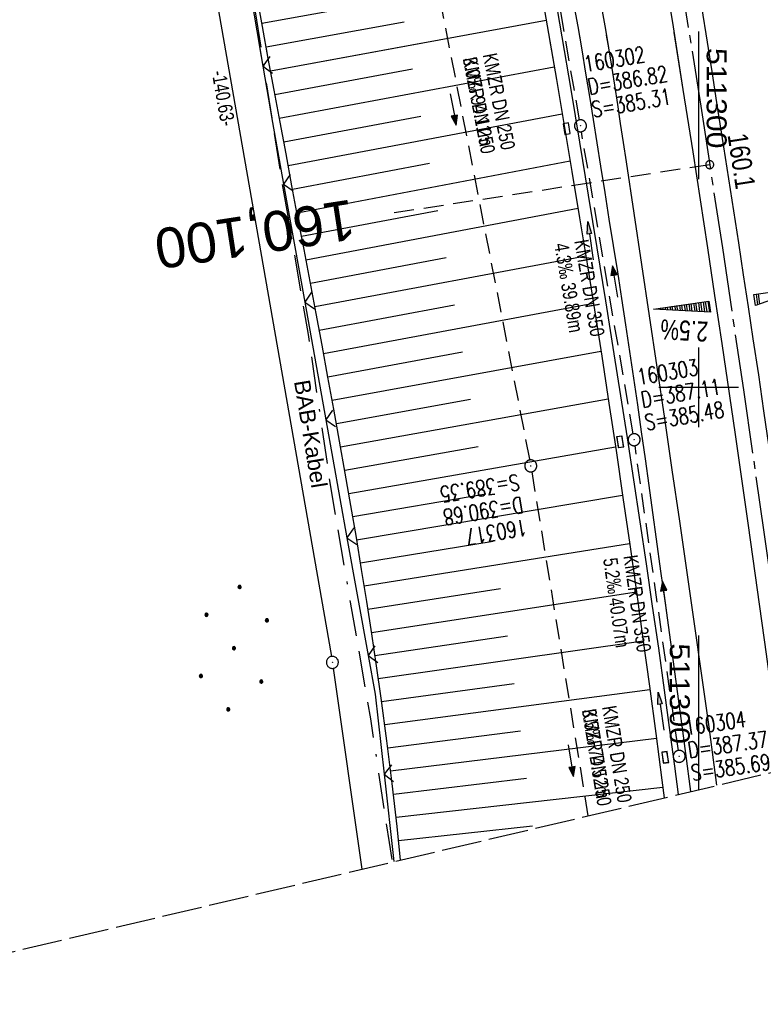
# Model space of a CAD drawing. Extents: x 510974 to 511465, y 465323 to 466289.
# Tile 3 of 43: x 511215 to 511308, y 465323 to 465446. Entities that reach past the tile are written whole.
import ezdxf
from ezdxf.enums import TextEntityAlignment as Align

# ---------------------------------------------------------------- set-up
doc = ezdxf.new("R2010")
doc.units = 0
doc.header["$LTSCALE"] = 10
doc.header["$MEASUREMENT"] = 0
for name, pattern in [('ACAD_ISO16W100', [73, 15, -6.5, 15, -6.5, 15, -7, 1, -7]), ('ACHSE', [5.5, 4, -0.5, 0.5, -0.5]), ('AUSGEZOGEN', [0]), ('LT00', [0]), ('LT14', [0.6, 0.5, -0.1]), ('LT17', [0.15, 0.1, -0.05]), ('STRICHLINIE2', [0.375, 0.25, -0.125])]:
    doc.linetypes.add(name, pattern=pattern)
doc.layers.get('0').update_dxf_attribs({"linetype": 'LT00'})
for name, color, linetype in [('--EK_FBR', 1, 'LT00'), ('--EK_Halt-Pfeil', 4, 'LT00'), ('--EK_Haltung', 7, 'STRICHLINIE2'), ('--EK_Haltung-Text', 140, 'LT00'), ('--EK_Schacht-Text', 5, 'LT00'), ('--EK_ST-93-1', 30, 'LT17'), ('--EL_DFK_AB_L', 21, 'LT00'), ('--EL_DFK_AB_P', 7, 'LT00'), ('--EL_Halt-Pfeil', 4, 'LT00'), ('--EL_Haltung', 182, 'STRICHLINIE2'), ('--EL_Haltung-Text', 182, 'LT00'), ('-AX-093', 35, 'ACHSE'), ('-QUE-20O', 11, 'LT00'), ('-QUE-20W', 11, 'LT00'), ('-ST-93-1', 250, 'LT00'), ('ABSTAND', 8, 'LT00'), ('BAB-KABEL', 220, 'ACAD_ISO16W100'), ('BAB-KABEL_TEXT', 221, 'Continuous'), ('DFK_AB_L', 21, 'LT00'), ('DFK_AB_P', 7, 'LT00'), ('DFK_NUTZUNG', 250, 'LT00'), ('PFEIL', 140, 'AUSGEZOGEN'), ('V102_AFBR_BAB', 250, 'LT00'), ('V102_BOESCH', 250, 'LT00'), ('V102_BOSCHUNG', 250, 'LT00'), ('V102_GRABEN', 250, 'LT00'), ('V102_KA_PRUF', 182, 'LT00'), ('V102_LD_MARK', 250, 'LT00'), ('V102_RASTER', 250, 'LT00'), ('V102_SINKK', 182, 'LT00'), ('V102_ZAUN', 40, 'LT00'), ('V103_AFBR_BAB', 250, 'LT00'), ('V103_BOESCH', 250, 'LT00'), ('V103_BOSCHUNG', 250, 'LT00'), ('V103_GRABEN', 250, 'LT00'), ('V103_KA_PRUF', 182, 'LT00'), ('V103_LD_MARK', 250, 'LT00'), ('V103_RASTER', 250, 'LT00'), ('V103_SINKK', 182, 'LT00'), ('V103_ZAUN', 40, 'LT00')]:
    doc.layers.add(name, color=color, linetype=linetype)
doc.layers.add('-BLATT_102-RAND', color=7, linetype='LT14', plot=False)
doc.styles.add('Beschrift', font='ARIAL.TTF')
doc.styles.add('Haltungsbeschriftung', font='ARIAL.TTF', dxfattribs={"width": 0.75})
doc.styles.add('schachtbeschriftung', font='romans.shx', dxfattribs={"width": 0.75, "height": 2})
doc.styles.get("Standard").update_dxf_attribs({"font": 'ARIAL.TTF'})

# ---------------------------------------------------------------- blocks, each defined once
blk = doc.blocks.new('SYMB0003')
at = {"color": 0, "linetype": 'ByBlock'}
for p, q in [((-0.015712, 0), (0.010166, 0.012015)), ((0, -0.021257), (-0.015712, 0)), ((0.010166, 0.012015), (0, -0.021257))]:
    blk.add_line(p, q, dxfattribs=at)
for points in [[(-0.031395, 0.499013), (-0.093691, 0.491144), (-0.154509, 0.475528), (-0.21289, 0.452414), (-0.267913, 0.422164), (-0.318712, 0.385257), (-0.364484, 0.342274), (-0.404509, 0.293893), (-0.438154, 0.240877), (-0.464888, 0.184062), (-0.484292, 0.124345), (-0.496058, 0.062667), (-0.5, 0)], [(-0.5, 0), (-0.496058, -0.062667), (-0.484292, -0.124345), (-0.464888, -0.184062), (-0.438154, -0.240877), (-0.404509, -0.293893), (-0.364485, -0.342274), (-0.318712, -0.385257), (-0.267914, -0.422164), (-0.21289, -0.452414), (-0.154509, -0.475529), (-0.093691, -0.491144), (-0.031395, -0.499014), (0.031395, -0.499014)], [(0.5, 0), (0.496057, 0.062667), (0.484292, 0.124345), (0.464888, 0.184062), (0.438153, 0.240877), (0.404509, 0.293893), (0.364484, 0.342274), (0.318712, 0.385257), (0.267913, 0.422164), (0.21289, 0.452414), (0.154509, 0.475528), (0.093691, 0.491144), (0.031395, 0.499013), (-0.031395, 0.499013)], [(0.031395, -0.499014), (0.093691, -0.491144), (0.154509, -0.475529), (0.21289, -0.452414), (0.267914, -0.422164), (0.318712, -0.385257), (0.364485, -0.342274), (0.404509, -0.293893), (0.438154, -0.240877), (0.464889, -0.184062), (0.484292, -0.124345), (0.496058, -0.062667), (0.5, 0)]]:
    blk.add_lwpolyline(points, dxfattribs=at)
blk = doc.blocks.new('Ackerland7')
at = {"layer": 'DFK_NUTZUNG', "color": 0, "linetype": 'ByBlock'}
for p, q in [((-4, 3.93), (-4, 3.67)), ((-3.95, 3.63), (-3.95, 3.97)), ((-3.9, 3.99), (-3.9, 3.61)), ((-3.85, 3.6), (-3.85, 4)), ((-3.8, 3.99), (-3.8, 3.61)), ((-3.75, 3.63), (-3.75, 3.97)), ((-3.7, 3.93), (-3.7, 3.67)), ((-3.65, 3.8), (-3.65, 3.8)), ((3.7, 3.93), (3.7, 3.67)), ((3.75, 3.63), (3.75, 3.97)), ((3.8, 3.99), (3.8, 3.61)), ((3.85, 3.6), (3.85, 4)), ((3.9, 3.99), (3.9, 3.61)), ((3.95, 3.63), (3.95, 3.97)), ((4, 3.93), (4, 3.67)), ((4.05, 3.8), (4.05, 3.8)), ((-7.85, 0.13), (-7.85, -0.13)), ((-7.8, -0.17), (-7.8, 0.17)), ((-7.75, 0.19), (-7.75, -0.19)), ((-7.7, -0.2), (-7.7, 0.2)), ((-7.65, 0.19), (-7.65, -0.19)), ((-7.6, -0.17), (-7.6, 0.17)), ((-7.55, 0.13), (-7.55, -0.13)), ((-7.5, 0), (-7.5, 0)), ((-0.15, 0.13), (-0.15, -0.13)), ((-0.1, -0.17), (-0.1, 0.17)), ((-0.05, 0.19), (-0.05, -0.19)), ((0, -0.2), (0, 0.2)), ((0.05, 0.19), (0.05, -0.19)), ((0.1, -0.17), (0.1, 0.17)), ((0.15, 0.13), (0.15, -0.13)), ((0.2, 0), (0.2, 0)), ((7.55, 0.13), (7.55, -0.13)), ((7.6, -0.17), (7.6, 0.17)), ((7.65, 0.19), (7.65, -0.19)), ((7.7, -0.2), (7.7, 0.2)), ((7.75, 0.19), (7.75, -0.19)), ((7.8, -0.17), (7.8, 0.17)), ((7.85, 0.13), (7.85, -0.13)), ((7.9, 0), (7.9, 0)), ((-4, -3.67), (-4, -3.93)), ((-3.95, -3.97), (-3.95, -3.63)), ((-3.9, -3.61), (-3.9, -3.99)), ((-3.85, -4), (-3.85, -3.6)), ((-3.8, -3.61), (-3.8, -3.99)), ((-3.75, -3.97), (-3.75, -3.63)), ((-3.7, -3.67), (-3.7, -3.93)), ((3.7, -3.67), (3.7, -3.93)), ((3.75, -3.97), (3.75, -3.63)), ((3.8, -3.61), (3.8, -3.99)), ((3.85, -4), (3.85, -3.6)), ((3.9, -3.61), (3.9, -3.99)), ((3.95, -3.97), (3.95, -3.63)), ((4, -3.67), (4, -3.93)), ((-3.65, -3.8), (-3.65, -3.8)), ((4.05, -3.8), (4.05, -3.8))]:
    blk.add_line(p, q, dxfattribs=at)
for points in [[(-3.65, 3.8), (-3.67, 3.89), (-3.73, 3.96), (-3.81, 3.99), (-3.89, 3.99), (-3.97, 3.96), (-4.03, 3.89), (-4.05, 3.8), (-4.03, 3.71), (-3.97, 3.64), (-3.89, 3.6), (-3.81, 3.6), (-3.73, 3.64), (-3.67, 3.71), (-3.65, 3.8)], [(4.05, 3.8), (4.03, 3.89), (3.97, 3.96), (3.89, 3.99), (3.81, 3.99), (3.73, 3.96), (3.67, 3.89), (3.65, 3.8), (3.67, 3.71), (3.73, 3.64), (3.81, 3.61), (3.89, 3.61), (3.97, 3.64), (4.03, 3.71), (4.05, 3.8)], [(-7.5, 0), (-7.52, 0.09), (-7.58, 0.16), (-7.66, 0.19), (-7.74, 0.19), (-7.82, 0.16), (-7.88, 0.09), (-7.9, 0)], [(0.2, 0), (0.18, 0.09), (0.12, 0.16), (0.04, 0.19), (-0.04, 0.19), (-0.12, 0.16), (-0.18, 0.09), (-0.2, 0)], [(-0.2, 0), (-0.18, -0.09), (-0.12, -0.16), (-0.04, -0.19), (0.04, -0.19), (0.12, -0.16), (0.18, -0.09), (0.2, 0)], [(7.9, 0), (7.88, 0.09), (7.82, 0.16), (7.74, 0.19), (7.66, 0.19), (7.58, 0.16), (7.52, 0.09), (7.5, 0)], [(7.5, 0), (7.52, -0.09), (7.58, -0.16), (7.66, -0.19), (7.74, -0.19), (7.82, -0.16), (7.88, -0.09), (7.9, 0)], [(-7.9, 0), (-7.88, -0.09), (-7.82, -0.16), (-7.74, -0.19), (-7.66, -0.19), (-7.58, -0.16), (-7.52, -0.09), (-7.5, 0)], [(-3.65, -3.8), (-3.67, -3.71), (-3.73, -3.64), (-3.81, -3.61), (-3.89, -3.61), (-3.97, -3.64), (-4.03, -3.71), (-4.05, -3.8), (-4.03, -3.89), (-3.97, -3.96), (-3.89, -3.99), (-3.81, -3.99), (-3.73, -3.96), (-3.67, -3.89), (-3.65, -3.8)], [(4.05, -3.8), (4.03, -3.71), (3.97, -3.64), (3.89, -3.61), (3.81, -3.61), (3.73, -3.64), (3.67, -3.71), (3.65, -3.8), (3.67, -3.89), (3.73, -3.96), (3.81, -3.99), (3.89, -3.99), (3.97, -3.96), (4.03, -3.89), (4.05, -3.8)]]:
    blk.add_lwpolyline(points, dxfattribs=at)
blk = doc.blocks.new('Pfreil3')
at = {"layer": 'PFEIL'}
blk.add_hatch(color=256, dxfattribs=at).paths.add_polyline_path([(-1.55, 0.27), (-1.55, -0.27), (0, 0)])
for p, q in [((-1.55, 0), (-4.83, 0)), ((-1.55, -0.27), (-1.55, 0.27)), ((-1.55, 0.27), (0, 0)), ((0, 0), (-1.55, -0.27))]:
    blk.add_line(p, q, dxfattribs=at)
blk = doc.blocks.new('SYMB0024')
at = {"color": 0, "linetype": 'ByBlock'}
for p, q in [((-0.5, 0.5), (0, 0)), ((0, 0), (0.5, 0.5))]:
    blk.add_line(p, q, dxfattribs=at)
blk = doc.blocks.new('SYMB0652')
at = {"color": 0, "linetype": 'ByBlock'}
blk.add_lwpolyline([(-0.15, -0.075), (0.15, -0.075), (0.15, 0.075), (-0.15, 0.075), (-0.15, -0.075)], dxfattribs=at)
blk = doc.blocks.new('SYMB0070')
at = {"color": 0, "linetype": 'ByBlock'}
for p, q in [((-0.5, 0), (0.2, 0)), ((0.5, 0), (0.2, 0.1)), ((0.2, 0.1), (0.2, 0)), ((0.468, 0), (0.21, 0.086)), ((0.21, 0.086), (0.21, -0.086)), ((0.21, -0.086), (0.468, 0)), ((0.22, -0.072), (0.437, 0)), ((0.23, -0.058), (0.405, 0)), ((0.24, -0.045), (0.374, 0)), ((0.342, 0), (0.25, 0.031)), ((0.25, 0.031), (0.25, -0.031)), ((0.25, -0.031), (0.342, 0)), ((0.26, -0.017), (0.31, 0)), ((0.27, -0.003), (0.279, 0))]:
    blk.add_line(p, q, dxfattribs=at)
for points in [[(0.2, 0), (0.2, -0.1), (0.5, 0)], [(0.437, 0), (0.22, 0.072), (0.22, -0.072)], [(0.405, 0), (0.23, 0.058), (0.23, -0.058)], [(0.374, 0), (0.24, 0.045), (0.24, -0.045)], [(0.31, 0), (0.26, 0.017), (0.26, -0.017)], [(0.279, 0), (0.27, 0.003), (0.27, -0.003)]]:
    blk.add_lwpolyline(points, dxfattribs=at)
blk = doc.blocks.new('SYMB2')
at = {"color": 0, "linetype": 'ByBlock', "flags": 128}
for points in [[(-0.031395, 0.499013), (-0.093691, 0.491144), (-0.154509, 0.475528), (-0.21289, 0.452414), (-0.267913, 0.422164), (-0.318712, 0.385257), (-0.364484, 0.342274), (-0.404509, 0.293893), (-0.438154, 0.240877), (-0.464888, 0.184062), (-0.484292, 0.124345), (-0.496058, 0.062667), (-0.5, 0)], [(-0.5, 0), (-0.496058, -0.062667), (-0.484292, -0.124345), (-0.464888, -0.184062), (-0.438154, -0.240877), (-0.404509, -0.293893), (-0.364485, -0.342274), (-0.318712, -0.385257), (-0.267914, -0.422164), (-0.21289, -0.452414), (-0.154509, -0.475529), (-0.093691, -0.491144), (-0.031395, -0.499014), (0.031395, -0.499014)], [(0.5, 0), (0.496057, 0.062667), (0.484292, 0.124345), (0.464888, 0.184062), (0.438153, 0.240877), (0.404509, 0.293893), (0.364484, 0.342274), (0.318712, 0.385257), (0.267913, 0.422164), (0.21289, 0.452414), (0.154509, 0.475528), (0.093691, 0.491144), (0.031395, 0.499013), (-0.031395, 0.499013)], [(0.031395, -0.499014), (0.093691, -0.491144), (0.154509, -0.475529), (0.21289, -0.452414), (0.267914, -0.422164), (0.318712, -0.385257), (0.364485, -0.342274), (0.404509, -0.293893), (0.438154, -0.240877), (0.464889, -0.184062), (0.484292, -0.124345), (0.496058, -0.062667), (0.5, 0)]]:
    blk.add_lwpolyline(points, dxfattribs=at)

msp = doc.modelspace()

# ---------------------------------------------------------------- linework, layer by layer
at = {"layer": '--EK_FBR'}
for points in [[(511310.45, 465352.06), (511309.58, 465358.52), (511308.48, 465366.58), (511307.36, 465374.64), (511306.23, 465382.69), (511304.59, 465394.09), (511302.92, 465405.49), (511302.03, 465411.48), (511301.13, 465417.48), (511300.22, 465423.48), (511299.3, 465429.47), (511298.07, 465437.31), (511296.83, 465445.15), (511295.56, 465452.98), (511294.23, 465461.13), (511292.87, 465469.27), (511291.49, 465477.42), (511290.69, 465482.05), (511289.89, 465486.69), (511289.09, 465491.32), (511288.28, 465495.96), (511287.46, 465500.59), (511286.45, 465506.34), (511285.44, 465512.09)], [(511300.15, 465448.97), (511300.9, 465444.25), (511301.63, 465439.54), (511302.37, 465434.82), (511303.11, 465430.1), (511303.73, 465426.09), (511304.35, 465422.09), (511304.97, 465418.08), (511305.59, 465414.08), (511306.2, 465410.07), (511306.8, 465406.07), (511307.47, 465401.55), (511308.13, 465397.03), (511308.79, 465392.51), (511309.44, 465387.99), (511310.09, 465383.47), (511310.67, 465379.42), (511311.25, 465375.36), (511311.83, 465371.31), (511312.4, 465367.25), (511312.96, 465363.2), (511313.51, 465359.14), (511313.97, 465355.69), (511314.32, 465352.98)], [(511299.02, 465349.37), (511298.94, 465349.99), (511298.48, 465353.49), (511298.02, 465356.98), (511297.48, 465360.98), (511296.93, 465364.97), (511296.38, 465368.97), (511295.83, 465372.97), (511295.27, 465376.96), (511294.71, 465380.96), (511294.25, 465384.33), (511293.78, 465387.69), (511293.32, 465391.05), (511292.84, 465394.42), (511292.37, 465397.78), (511291.88, 465401.14), (511291.38, 465404.5), (511290.88, 465407.82), (511290.37, 465411.13), (511289.85, 465414.44), (511289.33, 465417.76), (511288.8, 465421.07), (511288.27, 465424.38), (511287.74, 465427.69), (511287.28, 465430.61), (511286.81, 465433.52), (511286.35, 465436.44), (511285.87, 465439.35), (511285.38, 465442.26), (511284.88, 465445.17), (511284.37, 465448.08)], [(511299.02, 465349.37), (511298.94, 465349.99), (511298.48, 465353.49), (511298.02, 465356.98), (511297.48, 465360.98), (511296.93, 465364.97), (511296.38, 465368.97), (511295.83, 465372.97), (511295.27, 465376.96), (511294.71, 465380.96), (511294.25, 465384.33), (511293.78, 465387.69), (511293.32, 465391.05), (511292.84, 465394.42), (511292.37, 465397.78), (511291.88, 465401.14), (511291.38, 465404.5), (511290.88, 465407.82), (511290.37, 465411.13), (511289.85, 465414.44), (511289.33, 465417.76), (511288.8, 465421.07), (511288.27, 465424.38), (511287.74, 465427.69), (511287.28, 465430.61), (511286.81, 465433.52), (511286.35, 465436.44), (511285.87, 465439.35), (511285.38, 465442.26), (511285.09, 465443.96)], [(511310.45, 465352.06), (511309.58, 465358.52), (511308.48, 465366.58), (511307.36, 465374.64), (511306.23, 465382.69), (511304.59, 465394.09), (511302.92, 465405.49), (511302.03, 465411.48), (511301.13, 465417.48), (511300.22, 465423.48), (511299.3, 465429.47), (511298.07, 465437.31), (511296.94, 465444.43)], [(511300.84, 465444.59), (511300.9, 465444.25), (511301.63, 465439.54), (511302.37, 465434.82), (511303.11, 465430.1), (511303.73, 465426.09), (511304.35, 465422.09), (511304.97, 465418.08), (511305.59, 465414.08), (511306.2, 465410.07), (511306.8, 465406.07), (511307.47, 465401.55), (511308.13, 465397.03), (511308.79, 465392.51), (511309.44, 465387.99), (511310.09, 465383.47), (511310.67, 465379.42), (511311.25, 465375.36), (511311.83, 465371.31), (511312.4, 465367.25), (511312.96, 465363.2), (511313.51, 465359.14), (511313.97, 465355.69), (511314.32, 465352.98)]]:
    msp.add_lwpolyline(points, dxfattribs=at)
at = {"layer": '--EK_Haltung'}
for p, q in [((511261.1, 465481.79), (511278.82, 465390.89)), ((511285.06, 465433.49), (511278.55, 465471.38)), ((511291.79, 465394.17), (511285.31, 465432.01)), ((511297.46, 465354.51), (511292.02, 465392.69)), ((511279.08, 465389.41), (511286.13, 465346.32))]:
    msp.add_line(p, q, dxfattribs=at)
at = {"layer": '--EK_ST-93-1', "ltscale": 2.5}
msp.add_line((511301.38, 465427.88), (511261.83, 465421.83), dxfattribs=at)
at = {"layer": '--EL_DFK_AB_L'}
for p, q in [((511230.06, 465503.34), (511253.98, 465366.28)), ((511254.22, 465364.8), (511257.79, 465339.63))]:
    msp.add_line(p, q, dxfattribs=at)
at = {"layer": '--EL_Haltung'}
for p, q in [((511261.1, 465481.79), (511278.82, 465390.89)), ((511285.06, 465433.49), (511278.55, 465471.38)), ((511291.79, 465394.17), (511285.31, 465432.01)), ((511297.46, 465354.51), (511292.02, 465392.69)), ((511279.08, 465389.41), (511286.13, 465346.32))]:
    msp.add_line(p, q, dxfattribs=at)
at = {"layer": '-AX-093', "ltscale": 0.2}
msp.add_lwpolyline([(511256.78, 465669.74), (511260.5, 465652.15), (511264.17, 465634.55), (511267.76, 465616.93), (511271.28, 465599.3), (511274.73, 465581.66), (511275.65, 465576.92), (511279, 465559.25), (511282.27, 465541.58), (511285.46, 465523.88), (511288.58, 465506.18), (511291.61, 465488.46), (511294.57, 465470.73), (511297.45, 465452.98), (511300.25, 465435.22), (511302.97, 465417.45), (511305.61, 465399.67), (511308.17, 465381.87), (511310.65, 465364.07), (511312.22, 465352.48)], dxfattribs=at)
at = {"layer": '-BLATT_102-RAND'}
msp.add_lwpolyline([(510973.58, 466222.96), (511186.13, 465322.71), (511465.45, 465388.66), (511252.9, 466288.91), (510973.58, 466222.96)], dxfattribs=at)
at = {"layer": '-QUE-20O'}
for p, q in [((511307.18, 465411.65), (511307.37, 465410.33)), ((511307.66, 465410.43), (511307.48, 465411.7))]:
    msp.add_line(p, q, dxfattribs=at)
msp.add_lwpolyline([(511307.1, 465410.23), (511306.9, 465411.61), (511313.82, 465412.61), (511307.1, 465410.23)], dxfattribs=at)
at = {"layer": '-QUE-20W'}
for p, q in [((511299.96, 465410.61), (511300.12, 465409.49)), ((511300.42, 465409.47), (511300.25, 465410.65)), ((511300.55, 465410.7), (511300.73, 465409.45)), ((511301.04, 465409.44), (511300.85, 465410.74)), ((511301.14, 465410.78), (511301.34, 465409.42)), ((511294.61, 465409.84), (511294.62, 465409.78)), ((511294.93, 465409.77), (511294.91, 465409.88)), ((511295.21, 465409.93), (511295.23, 465409.75)), ((511295.54, 465409.73), (511295.5, 465409.97)), ((511295.8, 465410.01), (511295.84, 465409.72)), ((511296.15, 465409.7), (511296.1, 465410.05)), ((511296.39, 465410.1), (511296.45, 465409.68)), ((511296.76, 465409.67), (511296.69, 465410.14)), ((511296.99, 465410.18), (511297.06, 465409.65)), ((511297.37, 465409.63), (511297.28, 465410.23)), ((511297.58, 465410.27), (511297.68, 465409.62)), ((511297.98, 465409.6), (511297.88, 465410.31)), ((511298.18, 465410.35), (511298.29, 465409.59)), ((511298.59, 465409.57), (511298.47, 465410.4)), ((511298.77, 465410.44), (511298.9, 465409.55)), ((511299.2, 465409.54), (511299.07, 465410.48)), ((511299.36, 465410.53), (511299.51, 465409.52)), ((511299.81, 465409.5), (511299.66, 465410.57))]:
    msp.add_line(p, q, dxfattribs=at)
msp.add_lwpolyline([(511301.46, 465409.41), (511294.33, 465409.8), (511301.26, 465410.8), (511301.46, 465409.41)], dxfattribs=at)
at = {"layer": 'BAB-KABEL', "ltscale": 0.03, "flags": 128}
msp.add_lwpolyline([(511100.09, 466252.83), (511106.63, 466221.87), (511109.23, 466209.78), (511117.68, 466173.99), (511124.88, 466143.56), (511126, 466138.93), (511127.02, 466106.69), (511132.06, 466074.47), (511137.23, 466039.87), (511140.81, 466018.79), (511140.28, 466009.4), (511142, 465999.7), (511140.15, 465974.51), (511142.67, 465906.56), (511144.57, 465854.28), (511149.52, 465838.99), (511151.08, 465833.76), (511157.56, 465815.28), (511168.72, 465778.34), (511175.94, 465757.24), (511191.59, 465716.53), (511201.41, 465672.79), (511211.85, 465623.72), (511217.59, 465594.92), (511223.86, 465563.05), (511229.5, 465536.95), (511234.35, 465508.92), (511234.56, 465506.44), (511236.07, 465496.85), (511241.23, 465467.49), (511247.79, 465425.64), (511251.08, 465406.59), (511253.71, 465388.59), (511256.34, 465373.1), (511258.87, 465358.45), (511261.22, 465342.97), (511261.61, 465340.53)], dxfattribs=at)
at = {"layer": 'DFK_AB_L'}
for p, q in [((511230.06, 465503.34), (511253.98, 465366.28)), ((511254.22, 465364.8), (511257.79, 465339.63))]:
    msp.add_line(p, q, dxfattribs=at)
at = {"layer": 'V102_AFBR_BAB'}
for points in [[(511310.45, 465352.06), (511309.58, 465358.52), (511308.48, 465366.58), (511307.36, 465374.64), (511306.23, 465382.69), (511304.59, 465394.09), (511302.92, 465405.49), (511302.03, 465411.48), (511301.13, 465417.48), (511300.22, 465423.48), (511299.3, 465429.47), (511298.07, 465437.31), (511296.83, 465445.15), (511295.56, 465452.98), (511294.23, 465461.13), (511292.87, 465469.27), (511291.49, 465477.42), (511290.69, 465482.05), (511289.89, 465486.69), (511289.09, 465491.32), (511288.28, 465495.96), (511287.46, 465500.59), (511286.45, 465506.34), (511285.44, 465512.09)], [(511300.15, 465448.97), (511300.9, 465444.25), (511301.63, 465439.54), (511302.37, 465434.82), (511303.11, 465430.1), (511303.73, 465426.09), (511304.35, 465422.09), (511304.97, 465418.08), (511305.59, 465414.08), (511306.2, 465410.07), (511306.8, 465406.07), (511307.47, 465401.55), (511308.13, 465397.03), (511308.79, 465392.51), (511309.44, 465387.99), (511310.09, 465383.47), (511310.67, 465379.42), (511311.25, 465375.36), (511311.83, 465371.31), (511312.4, 465367.25), (511312.96, 465363.2), (511313.51, 465359.14), (511313.97, 465355.69), (511314.32, 465352.98)], [(511299.02, 465349.37), (511298.94, 465349.99), (511298.48, 465353.49), (511298.02, 465356.98), (511297.48, 465360.98), (511296.93, 465364.97), (511296.38, 465368.97), (511295.83, 465372.97), (511295.27, 465376.96), (511294.71, 465380.96), (511294.25, 465384.33), (511293.78, 465387.69), (511293.32, 465391.05), (511292.84, 465394.42), (511292.37, 465397.78), (511291.88, 465401.14), (511291.38, 465404.5), (511290.88, 465407.82), (511290.37, 465411.13), (511289.85, 465414.44), (511289.33, 465417.76), (511288.8, 465421.07), (511288.27, 465424.38), (511287.74, 465427.69), (511287.28, 465430.61), (511286.81, 465433.52), (511286.35, 465436.44), (511285.87, 465439.35), (511285.38, 465442.26), (511284.88, 465445.17), (511284.37, 465448.08)]]:
    msp.add_lwpolyline(points, dxfattribs=at)
at = {"layer": 'V102_BOESCH'}
msp.add_lwpolyline([(511262.66, 465340.78), (511262.21, 465345), (511261.59, 465350.37), (511260.92, 465355.72), (511260.21, 465361.07), (511259.64, 465365.1), (511259.04, 465369.12), (511258.41, 465373.15), (511257.77, 465377.17), (511257.11, 465381.19), (511256.42, 465385.2), (511255.72, 465389.22), (511255.01, 465393.23), (511254.29, 465397.24), (511253.55, 465401.25), (511252.81, 465405.26), (511252.06, 465409.26), (511251.31, 465413.25), (511250.56, 465417.24), (511249.8, 465421.23), (511249.05, 465425.22), (511248.3, 465429.22), (511247.55, 465433.21), (511246.81, 465437.2), (511246.07, 465441.19), (511245.35, 465445.19), (511244.6, 465449.35)], dxfattribs=at)
at = {"layer": 'V102_BOSCHUNG'}
for p, q in [((511245.27, 465445.61), (511279.86, 465451.85)), ((511245.81, 465442.63), (511263.09, 465445.78)), ((511246.36, 465439.65), (511280.88, 465446)), ((511246.91, 465436.67), (511264.15, 465439.87)), ((511247.46, 465433.71), (511281.9, 465440.12)), ((511248.57, 465427.78), (511282.91, 465434.24)), ((511248.01, 465430.75), (511265.21, 465433.96)), ((511249.12, 465424.82), (511266.26, 465428.06)), ((511249.68, 465421.86), (511283.9, 465428.35)), ((511250.24, 465418.91), (511267.32, 465422.15)), ((511250.8, 465415.97), (511284.88, 465422.43)), ((511251.35, 465413.03), (511268.36, 465416.24)), ((511251.9, 465410.1), (511285.85, 465416.47)), ((511252.45, 465407.16), (511269.39, 465410.33)), ((511253, 465404.23), (511286.81, 465410.52)), ((511253.54, 465401.3), (511270.41, 465404.42)), ((511254.08, 465398.38), (511287.75, 465404.54)), ((511254.61, 465395.45), (511271.41, 465398.5)), ((511255.14, 465392.53), (511288.67, 465398.55)), ((511255.65, 465389.62), (511272.39, 465392.58)), ((511256.16, 465386.7), (511289.57, 465392.53)), ((511256.66, 465383.8), (511273.34, 465386.65)), ((511257.15, 465380.91), (511290.46, 465386.47)), ((511257.63, 465378.02), (511274.27, 465380.73)), ((511258.1, 465375.11), (511291.34, 465380.41)), ((511258.56, 465372.2), (511275.17, 465374.79)), ((511259.01, 465369.29), (511292.2, 465374.36)), ((511259.44, 465366.41), (511276.03, 465368.86)), ((511259.86, 465363.52), (511293.05, 465368.25)), ((511260.27, 465360.63), (511276.87, 465362.91)), ((511260.66, 465357.74), (511293.88, 465362.15)), ((511261.04, 465354.83), (511277.66, 465356.97)), ((511261.4, 465351.95), (511294.7, 465356.04)), ((511261.75, 465349.04), (511278.43, 465351.02)), ((511262.08, 465346.15), (511295.51, 465349.92)), ((511262.4, 465343.24), (511279.16, 465345.06))]:
    msp.add_line(p, q, dxfattribs=at)
at = {"layer": 'V102_GRABEN'}
for points in [[(511280.17, 465450.1), (511281.17, 465444.33), (511282.17, 465438.56), (511283.15, 465432.79), (511284.12, 465427.02), (511285.08, 465421.24), (511286.02, 465415.46), (511286.94, 465409.68), (511287.85, 465403.9), (511288.75, 465398), (511289.64, 465392.1), (511290.5, 465386.2), (511291.36, 465380.29), (511292.19, 465374.39), (511293.01, 465368.48), (511293.82, 465362.57), (511294.62, 465356.65), (511295.4, 465350.8), (511295.69, 465348.58)], [(511297.46, 465349), (511297, 465352.53), (511296.44, 465356.77), (511295.72, 465362.05), (511294.99, 465367.33), (511294.23, 465372.6), (511293.46, 465377.87), (511292.67, 465383.14), (511291.87, 465388.41), (511291.06, 465393.68), (511290.23, 465398.94), (511289.4, 465404.2), (511288.35, 465410.83), (511287.28, 465417.45), (511286.2, 465424.07), (511285.11, 465430.69), (511284.01, 465437.3), (511282.89, 465443.91), (511281.76, 465450.52)]]:
    msp.add_lwpolyline(points, dxfattribs=at)
at = {"layer": 'V102_LD_MARK'}
msp.add_lwpolyline([(511302.29, 465350.14), (511301.29, 465357.47), (511300.39, 465363.91), (511299.48, 465370.35), (511298.56, 465376.79), (511297.63, 465383.22), (511296.69, 465389.66), (511295.74, 465396.09), (511294.79, 465402.52), (511293.83, 465408.96), (511292.87, 465415.39), (511291.9, 465421.82), (511290.94, 465428.25), (511290.58, 465430.64), (511290.22, 465433.04), (511289.85, 465435.43), (511289.48, 465437.82), (511289.1, 465440.21), (511288.73, 465442.52), (511288.35, 465444.83), (511287.95, 465447.13)], dxfattribs=at)
at = {"layer": 'V102_RASTER'}
for p, q in [((511300, 465395), (511300, 465405)), ((511295, 465400), (511305, 465400)), ((511300, 465349.6), (511300, 465368.92))]:
    msp.add_line(p, q, dxfattribs=at)
at = {"layer": 'V102_ZAUN'}
for p, q in [((511242.9, 465455.01), (511245.41, 465440.22)), ((511247.99, 465425.45), (511250.64, 465410.68)), ((511250.64, 465410.68), (511253.29, 465395.92)), ((511253.29, 465395.92), (511255.94, 465381.16)), ((511255.94, 465381.16), (511258.59, 465366.39)), ((511260.59, 465351.53), (511261.82, 465340.58))]:
    msp.add_line(p, q, dxfattribs=at)
for points in [[(511245.41, 465440.22), (511246.6, 465433.17), (511247.99, 465425.45)], [(511258.59, 465366.39), (511259.46, 465361.56), (511260.59, 465351.53)]]:
    msp.add_lwpolyline(points, dxfattribs=at)
at = {"layer": 'V103_AFBR_BAB'}
for points in [[(511299.02, 465349.37), (511298.94, 465349.99), (511298.48, 465353.49), (511298.02, 465356.98), (511297.48, 465360.98), (511296.93, 465364.97), (511296.38, 465368.97), (511295.83, 465372.97), (511295.27, 465376.96), (511294.71, 465380.96), (511294.25, 465384.33), (511293.78, 465387.69), (511293.32, 465391.05), (511292.84, 465394.42), (511292.37, 465397.78), (511291.88, 465401.14), (511291.38, 465404.5), (511290.88, 465407.82), (511290.37, 465411.13), (511289.85, 465414.44), (511289.33, 465417.76), (511288.8, 465421.07), (511288.27, 465424.38), (511287.74, 465427.69), (511287.28, 465430.61), (511286.81, 465433.52), (511286.35, 465436.44), (511285.87, 465439.35), (511285.38, 465442.26), (511285.09, 465443.96)], [(511310.45, 465352.06), (511309.58, 465358.52), (511308.48, 465366.58), (511307.36, 465374.64), (511306.23, 465382.69), (511304.59, 465394.09), (511302.92, 465405.49), (511302.03, 465411.48), (511301.13, 465417.48), (511300.22, 465423.48), (511299.3, 465429.47), (511298.07, 465437.31), (511296.94, 465444.43)], [(511300.84, 465444.59), (511300.9, 465444.25), (511301.63, 465439.54), (511302.37, 465434.82), (511303.11, 465430.1), (511303.73, 465426.09), (511304.35, 465422.09), (511304.97, 465418.08), (511305.59, 465414.08), (511306.2, 465410.07), (511306.8, 465406.07), (511307.47, 465401.55), (511308.13, 465397.03), (511308.79, 465392.51), (511309.44, 465387.99), (511310.09, 465383.47), (511310.67, 465379.42), (511311.25, 465375.36), (511311.83, 465371.31), (511312.4, 465367.25), (511312.96, 465363.2), (511313.51, 465359.14), (511313.97, 465355.69), (511314.32, 465352.98)]]:
    msp.add_lwpolyline(points, dxfattribs=at)
at = {"layer": 'V103_BOESCH'}
msp.add_lwpolyline([(511262.66, 465340.78), (511262.21, 465345), (511261.59, 465350.37), (511260.92, 465355.72), (511260.21, 465361.07), (511259.64, 465365.1), (511259.04, 465369.12), (511258.41, 465373.15), (511257.77, 465377.17), (511257.11, 465381.19), (511256.42, 465385.2), (511255.72, 465389.22), (511255.01, 465393.23), (511254.29, 465397.24), (511253.55, 465401.25), (511252.81, 465405.26), (511252.06, 465409.26), (511251.31, 465413.25), (511250.56, 465417.24), (511249.8, 465421.23), (511249.05, 465425.22), (511248.3, 465429.22), (511247.55, 465433.21), (511246.81, 465437.2), (511246.07, 465441.19), (511245.85, 465442.41)], dxfattribs=at)
at = {"layer": 'V103_BOSCHUNG'}
for p, q in [((511246.36, 465439.65), (511265.63, 465443.19)), ((511246.91, 465436.67), (511264.15, 465439.87)), ((511247.46, 465433.71), (511281.9, 465440.12)), ((511248.57, 465427.78), (511282.91, 465434.24)), ((511248.01, 465430.75), (511265.21, 465433.96)), ((511249.12, 465424.82), (511266.26, 465428.06)), ((511249.68, 465421.86), (511283.9, 465428.35)), ((511250.24, 465418.91), (511267.32, 465422.15)), ((511250.8, 465415.97), (511284.88, 465422.43)), ((511251.35, 465413.03), (511268.36, 465416.24)), ((511251.9, 465410.1), (511285.85, 465416.47)), ((511252.45, 465407.16), (511269.39, 465410.33)), ((511253, 465404.23), (511286.81, 465410.52)), ((511253.54, 465401.3), (511270.41, 465404.42)), ((511254.08, 465398.38), (511287.75, 465404.54)), ((511254.61, 465395.45), (511271.41, 465398.5)), ((511255.14, 465392.53), (511288.67, 465398.55)), ((511255.65, 465389.62), (511272.39, 465392.58)), ((511256.16, 465386.7), (511289.57, 465392.53)), ((511256.66, 465383.8), (511273.34, 465386.65)), ((511257.15, 465380.91), (511290.46, 465386.47)), ((511257.63, 465378.02), (511274.27, 465380.73)), ((511258.1, 465375.11), (511291.34, 465380.41)), ((511258.56, 465372.2), (511275.17, 465374.79)), ((511259.01, 465369.29), (511292.2, 465374.36)), ((511259.44, 465366.41), (511276.03, 465368.86)), ((511259.86, 465363.52), (511293.05, 465368.25)), ((511260.27, 465360.63), (511276.87, 465362.91)), ((511260.66, 465357.74), (511293.88, 465362.15)), ((511261.04, 465354.83), (511277.66, 465356.97)), ((511261.4, 465351.95), (511294.7, 465356.04)), ((511261.75, 465349.04), (511278.43, 465351.02)), ((511262.08, 465346.15), (511295.51, 465349.92)), ((511262.4, 465343.24), (511279.16, 465345.06))]:
    msp.add_line(p, q, dxfattribs=at)
at = {"layer": 'V103_GRABEN'}
for points in [[(511281.26, 465443.81), (511282.17, 465438.56), (511283.15, 465432.79), (511284.12, 465427.02), (511285.08, 465421.24), (511286.02, 465415.46), (511286.94, 465409.68), (511287.85, 465403.9), (511288.75, 465398), (511289.64, 465392.1), (511290.5, 465386.2), (511291.36, 465380.29), (511292.19, 465374.39), (511293.01, 465368.48), (511293.82, 465362.57), (511294.62, 465356.65), (511295.4, 465350.8), (511295.69, 465348.58)], [(511297.46, 465349), (511297, 465352.53), (511296.44, 465356.77), (511295.72, 465362.05), (511294.99, 465367.33), (511294.23, 465372.6), (511293.46, 465377.87), (511292.67, 465383.14), (511291.87, 465388.41), (511291.06, 465393.68), (511290.23, 465398.94), (511289.4, 465404.2), (511288.35, 465410.83), (511287.28, 465417.45), (511286.2, 465424.07), (511285.11, 465430.69), (511284.01, 465437.3), (511282.9, 465443.88)]]:
    msp.add_lwpolyline(points, dxfattribs=at)
at = {"layer": 'V103_LD_MARK'}
msp.add_lwpolyline([(511302.29, 465350.14), (511301.29, 465357.47), (511300.39, 465363.91), (511299.48, 465370.35), (511298.56, 465376.79), (511297.63, 465383.22), (511296.69, 465389.66), (511295.74, 465396.09), (511294.79, 465402.52), (511293.83, 465408.96), (511292.87, 465415.39), (511291.9, 465421.82), (511290.94, 465428.25), (511290.58, 465430.64), (511290.22, 465433.04), (511289.85, 465435.43), (511289.48, 465437.82), (511289.1, 465440.21), (511288.73, 465442.52), (511288.47, 465444.1)], dxfattribs=at)
at = {"layer": 'V103_RASTER'}
for p, q in [((511300, 465426.05), (511300, 465444.55)), ((511300, 465395), (511300, 465405)), ((511295, 465400), (511305, 465400))]:
    msp.add_line(p, q, dxfattribs=at)
at = {"layer": 'V103_ZAUN'}
for p, q in [((511245.04, 465442.38), (511245.41, 465440.22)), ((511247.99, 465425.45), (511250.64, 465410.68)), ((511250.64, 465410.68), (511253.29, 465395.92)), ((511253.29, 465395.92), (511255.94, 465381.16)), ((511255.94, 465381.16), (511258.59, 465366.39)), ((511260.59, 465351.53), (511261.82, 465340.58))]:
    msp.add_line(p, q, dxfattribs=at)
for points in [[(511245.41, 465440.22), (511246.6, 465433.17), (511247.99, 465425.45)], [(511258.59, 465366.39), (511259.46, 465361.56), (511260.59, 465351.53)]]:
    msp.add_lwpolyline(points, dxfattribs=at)

# ---------------------------------------------------------------- block references
at = {"layer": '--EK_Halt-Pfeil', "yscale": 4, "zscale": 4}
for p, xscale, rotation in [((511269.24, 465434.81), 3.999999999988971, 281.0277899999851), ((511289.54, 465413.26), 3.999999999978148, 99.70523000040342), ((511295.73, 465373.74), 4.000000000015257, 98.1117600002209), ((511283.99, 465353.22), 4.000000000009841, 279.2931400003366)]:
    msp.add_blockref('SYMB0070', p, dxfattribs=dict(at, xscale=xscale, rotation=rotation))
at = {"layer": '--EL_DFK_AB_P', "xscale": 1.500000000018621, "yscale": 1.5, "zscale": 1.5, "rotation": 264.7377099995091}
msp.add_blockref('SYMB0003', (511254.11, 465365.54), dxfattribs=at)
at = {"layer": '--EL_Halt-Pfeil', "yscale": 4, "zscale": 4}
for p, xscale, rotation in [((511269.24, 465434.81), 3.999999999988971, 281.0277899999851), ((511289.54, 465413.26), 3.999999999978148, 99.70523000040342), ((511295.73, 465373.74), 4.000000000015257, 98.1117600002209), ((511283.99, 465353.22), 4.000000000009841, 279.2931400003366)]:
    msp.add_blockref('SYMB0070', p, dxfattribs=dict(at, xscale=xscale, rotation=rotation))
at = {"layer": '-ST-93-1', "rotation": 274.1956499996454}
msp.add_blockref('SYMB2', (511301.38, 465427.88), dxfattribs=at)
at = {"layer": 'DFK_AB_P', "xscale": 1.500000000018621, "yscale": 1.5, "zscale": 1.5, "rotation": 264.7377099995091}
msp.add_blockref('SYMB0003', (511254.11, 465365.54), dxfattribs=at)
at = {"layer": 'DFK_NUTZUNG', "rotation": 264.7376999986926}
msp.add_blockref('Ackerland7', (511241.77, 465367.32), dxfattribs=at)
at = {"layer": 'PFEIL'}
for p, rotation in [((511286.1, 465420.76), 97.9047361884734), ((511294.94, 465361.83), 98.34809159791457)]:
    msp.add_blockref('Pfreil3', p, dxfattribs=dict(at, rotation=rotation))
at = {"layer": 'V102_KA_PRUF', "xscale": 1.499999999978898, "yscale": 1.5, "zscale": 1.5, "rotation": 283.2840000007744}
for p in [(511285.19, 465432.75), (511291.91, 465393.43), (511278.96, 465390.15), (511297.56, 465353.77)]:
    msp.add_blockref('SYMB0003', p, dxfattribs=at)
at = {"layer": 'V102_SINKK', "yscale": 4.5, "zscale": 4.5}
for p, xscale, rotation in [((511283.46, 465432.39), 4.499999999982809, 279.7567010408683), ((511290.16, 465393.16), 4.499999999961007, 279.3473039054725), ((511295.8, 465353.63), 4.499999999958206, 279.0786140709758)]:
    msp.add_blockref('SYMB0652', p, dxfattribs=dict(at, xscale=xscale, rotation=rotation))
at = {"layer": 'V102_ZAUN', "yscale": 2.099999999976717, "zscale": 2.1}
for p, xscale, rotation in [((511245.41, 465440.22), 2.099999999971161, 279.6236899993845), ((511247.99, 465425.45), 2.100000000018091, 280.1771099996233), ((511250.64, 465410.68), 2.100000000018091, 280.1771099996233), ((511253.29, 465395.92), 2.100000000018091, 280.1771099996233), ((511255.94, 465381.16), 2.100000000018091, 280.1771099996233), ((511258.59, 465366.39), 2.100000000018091, 280.1771099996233), ((511260.59, 465351.53), 2.099999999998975, 276.4240100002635)]:
    msp.add_blockref('SYMB0024', p, dxfattribs=dict(at, xscale=xscale, rotation=rotation))
at = {"layer": 'V103_KA_PRUF', "xscale": 1.499999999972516, "yscale": 1.5, "zscale": 1.5, "rotation": 272.266200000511}
for p in [(511285.19, 465432.75), (511291.91, 465393.43), (511278.96, 465390.15), (511297.56, 465353.77)]:
    msp.add_blockref('SYMB0003', p, dxfattribs=at)
at = {"layer": 'V103_SINKK', "yscale": 4.5, "zscale": 4.5}
for p, xscale, rotation in [((511283.46, 465432.39), 4.499999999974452, 279.6886118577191), ((511290.16, 465393.16), 4.499999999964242, 278.0512281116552), ((511295.81, 465353.65), 4.499999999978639, 276.9787484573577)]:
    msp.add_blockref('SYMB0652', p, dxfattribs=dict(at, xscale=xscale, rotation=rotation))
at = {"layer": 'V103_ZAUN', "yscale": 2.099999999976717, "zscale": 2.1}
for p, xscale, rotation in [((511245.41, 465440.22), 2.100000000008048, 279.6232800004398), ((511247.99, 465425.45), 2.099999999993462, 280.1772200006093), ((511250.64, 465410.68), 2.099999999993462, 280.1772200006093), ((511253.29, 465395.92), 2.099999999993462, 280.1772200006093), ((511255.94, 465381.16), 2.099999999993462, 280.1772200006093), ((511258.59, 465366.39), 2.099999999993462, 280.1772200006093), ((511260.59, 465351.53), 2.100000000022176, 276.4243199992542)]:
    msp.add_blockref('SYMB0024', p, dxfattribs=dict(at, xscale=xscale, rotation=rotation))

# ---------------------------------------------------------------- texts
at = {"layer": '--EK_Haltung-Text', "style": 'Haltungsbeschriftung', "width": 0.75}
for s, rotation, p in [('KMZR DN 250', -78.9722, (511272.94, 465441.65)), ('3.0‰ 94.11m', -78.9722, (511270.43, 465441.16)), ('KMZR DN 350', -80.2948, (511284.41, 465418.33)), ('4.3‰ 39.89m', -80.2948, (511281.89, 465417.9)), ('5.2‰ 40.07m', -81.8882, (511288.02, 465378.49)), ('KMZR DN 350', -81.8882, (511290.56, 465378.85)), ('KMZR DN 250', -80.7069, (511287.89, 465359.96)), ('3.5‰ 74.52m', -80.7069, (511285.36, 465359.55))]:
    msp.add_text(s, height=1.8, rotation=rotation, dxfattribs=at).set_placement(p)
at = {"layer": '--EK_Schacht-Text', "style": 'schachtbeschriftung', "width": 0.75}
for s, rotation, p in [('160302', 9.7473, (511285.81, 465439.46)), ('D=386.82', 9.7473, (511286.3, 465436.63)), ('S=385.31', 9.7473, (511286.78, 465433.79)), ('160303', 9.7052, (511292.47, 465400.27)), ('D=387.11', 9.7052, (511292.95, 465397.43)), ('S=385.48', 9.7052, (511293.44, 465394.59)), ('S=389.35', -170.7068, (511277.36, 465389.13)), ('D=390.68', -170.7068, (511277.82, 465386.29)), ('160317', -170.7068, (511278.29, 465383.45)), ('160304', 8.1118, (511298.39, 465356.4)), ('D=387.37', 8.1118, (511298.8, 465353.55)), ('S=385.69', 8.1118, (511299.2, 465350.7))]:
    msp.add_text(s, height=2, rotation=rotation, dxfattribs=at).set_placement(p)
at = {"layer": '--EK_ST-93-1', "style": 'Beschrift'}
msp.add_text('160,100', height=5, rotation=-171.2753, dxfattribs=at).set_placement((511256.89, 465421.07), align=Align.MIDDLE_LEFT)
at = {"layer": '--EL_Haltung-Text', "style": 'Haltungsbeschriftung', "width": 0.75}
for s, rotation, p in [('KMZR DN 250', -78.9722, (511270.43, 465441.16)), ('KMZR DN 350', -80.2948, (511284.41, 465418.33)), ('KMZR DN 350', -81.8882, (511290.56, 465378.85)), ('KMZR DN 250', -80.7069, (511285.36, 465359.55))]:
    msp.add_text(s, height=1.8, rotation=rotation, dxfattribs=at).set_placement(p)
at = {"layer": '-QUE-20W', "style": 'Beschrift', "width": 0.75}
msp.add_text('2.5%', height=2.5, rotation=176.9038, dxfattribs=at).set_placement((511301.24, 465408.19))
at = {"layer": '-ST-93-1', "style": 'Beschrift', "width": 0.8}
msp.add_text('  160.1', height=2.5, rotation=-81.2759, dxfattribs=at).set_placement((511303.37, 465433.14))
at = {"layer": 'ABSTAND', "width": 0.75}
msp.add_text(' -140.63-', height=1.8, rotation=-80.1013, dxfattribs=at).set_placement((511238.89, 465440.03))
at = {"layer": 'BAB-KABEL_TEXT', "insert": (511250.37, 465394), "char_height": 2, "attachment_point": 8, "rotation": 279.2951, "style": 'Beschrift'}
msp.add_mtext('BAB-Kabel', dxfattribs=at)
at = {"layer": 'V102_RASTER', "width": 1.08}
msp.add_text(' 511300', height=2.5, rotation=-90.0008, dxfattribs=at).set_placement((511296.38, 465368.97))
at = {"layer": 'V103_RASTER', "width": 1.08}
msp.add_text(' 511300', height=2.5, rotation=-90.0005, dxfattribs=at).set_placement((511301, 465443.55))

doc.saveas('drawing.dxf')
